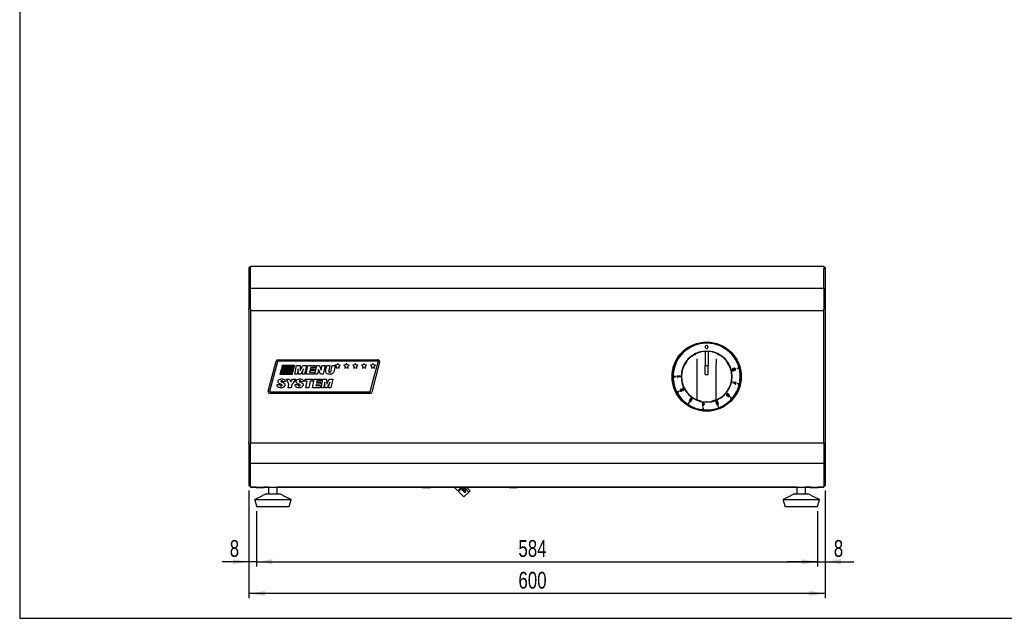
# Model space of a CAD drawing. Extents: x 24 to 2074, y 25 to 1460.
# Tile 1 of 3: x 24 to 1049, y 25 to 648. Entities that reach past the tile are written whole.
import ezdxf

# ---------------------------------------------------------------- set-up
doc = ezdxf.new("R2010")
doc.units = 0
doc.layers.get('0').update_dxf_attribs({"linetype": 'CONTINUOUS'})
doc.layers.add('SLD-0', color=179, linetype='CONTINUOUS')
doc.styles.add('SLDTEXTSTYLE2', font='TXT', dxfattribs={"width": 0.75})
doc.dimstyles.new('SLDDIMSTYLE0', dxfattribs={"dimtxt": 17.5, "dimasz": 16.51, "dimexe": 0, "dimexo": 0.0625, "dimgap": 4.375, "dimtad": 1, "dimdec": 0, "dimrnd": 1e-09, "dimzin": 12, "dimtxsty": 'SLDTEXTSTYLE2', "dimsah": 1, "dimcen": 0.09, "dimazin": 3, "dimtfac": 1, "dimtdec": 0, "dimtofl": 0, "dimtmove": 0, "dimatfit": 3, "dimtolj": 1, "dimtzin": 12})
doc.dimstyles.new('SLDDIMSTYLE1', dxfattribs={"dimtxt": 17.5, "dimasz": 16.51, "dimexe": 0, "dimexo": 0.0625, "dimgap": 4.375, "dimtad": 1, "dimdec": 1, "dimrnd": 1e-09, "dimzin": 12, "dimtxsty": 'SLDTEXTSTYLE2', "dimsah": 1, "dimcen": 0.09, "dimazin": 3, "dimtfac": 1, "dimtdec": 1, "dimtofl": 0, "dimtmove": 0, "dimatfit": 3, "dimtolj": 1, "dimtzin": 12})
doc.dimstyles.new('SLDDIMSTYLE2', dxfattribs={"dimtxt": 17.5, "dimasz": 16.51, "dimexe": 0, "dimexo": 0.0625, "dimgap": 4.375, "dimtad": 1, "dimdec": 0, "dimrnd": 1e-09, "dimzin": 12, "dimtxsty": 'SLDTEXTSTYLE2', "dimsah": 1, "dimcen": 0.09, "dimazin": 3, "dimtfac": 1, "dimtdec": 0, "dimtofl": 0, "dimtmove": 0, "dimatfit": 3, "dimtolj": 1, "dimtzin": 12})

# ---------------------------------------------------------------- blocks, each defined once
blk = doc.blocks.new('*D3')
at = {"layer": 'SLD-0'}
for p, q in [((262.7, 158), (262.7, 78.8)), ((270.6, 136.5), (270.6, 78.8)), ((262.7, 83.8), (234.8, 83.8)), ((270.6, 83.8), (262.7, 83.8)), ((270.6, 83.8), (302.4, 83.8))]:
    blk.add_line(p, q, dxfattribs=at)
for points in [[(262.7, 83.8), (246.2, 86.4), (246.2, 81.3)], [(270.6, 83.8), (287.1, 81.3), (287.1, 86.4)]]:
    blk.add_solid(points, dxfattribs=at)
at = {"layer": 'SLD-0', "insert": (242.7, 106.4), "char_height": 17.5, "attachment_point": 1, "style": 'SLDTEXTSTYLE2'}
blk.add_mtext('8', dxfattribs=at)
blk = doc.blocks.new('*D4')
at = {"layer": 'SLD-0'}
for p, q in [((270.6, 136.5), (270.6, 78.8)), ((854.6, 136.5), (854.6, 78.8)), ((270.6, 83.8), (854.6, 83.8))]:
    blk.add_line(p, q, dxfattribs=at)
for points in [[(270.6, 83.8), (287.1, 81.3), (287.1, 86.4)], [(854.6, 83.8), (838.1, 86.4), (838.1, 81.3)]]:
    blk.add_solid(points, dxfattribs=at)
at = {"layer": 'SLD-0', "insert": (543.2, 106.4), "char_height": 17.5, "attachment_point": 1, "style": 'SLDTEXTSTYLE2'}
blk.add_mtext('584', dxfattribs=at)
blk = doc.blocks.new('*D5')
at = {"layer": 'SLD-0'}
for p, q in [((862.6, 158), (862.6, 78.8)), ((854.6, 136.5), (854.6, 78.8)), ((854.6, 83.8), (822.9, 83.8)), ((854.6, 83.8), (862.6, 83.8)), ((862.6, 83.8), (892.3, 83.8))]:
    blk.add_line(p, q, dxfattribs=at)
for points in [[(854.6, 83.8), (838.1, 86.4), (838.1, 81.3)], [(862.6, 83.8), (879.1, 81.3), (879.1, 86.4)]]:
    blk.add_solid(points, dxfattribs=at)
at = {"layer": 'SLD-0', "insert": (871.5, 106.4), "char_height": 17.5, "attachment_point": 1, "style": 'SLDTEXTSTYLE2'}
blk.add_mtext('8', dxfattribs=at)
blk = doc.blocks.new('*D6')
at = {"layer": 'SLD-0'}
for p, q in [((262.7, 158), (262.7, 45.8)), ((862.6, 158), (862.6, 45.8)), ((862.6, 50.8), (262.7, 50.8))]:
    blk.add_line(p, q, dxfattribs=at)
for points in [[(262.7, 50.8), (279.2, 48.3), (279.2, 53.4)], [(862.6, 50.8), (846.1, 53.4), (846.1, 48.3)]]:
    blk.add_solid(points, dxfattribs=at)
at = {"layer": 'SLD-0', "insert": (543.2, 73.4), "char_height": 17.5, "attachment_point": 1, "style": 'SLDTEXTSTYLE2'}
blk.add_mtext('600', dxfattribs=at)

msp = doc.modelspace()

# ---------------------------------------------------------------- linework, layer by layer
at = {"color": 7, "linetype": 'CONTINUOUS'}
for p, q in [((24, 1460), (24, 25)), ((264.21, 389.98), (262.71, 389.98)), ((262.71, 389.98), (262.71, 367.6)), ((264.21, 391.48), (861.06, 391.48)), ((264.21, 387.98), (264.21, 391.48)), ((861.06, 391.48), (861.06, 387.98)), ((861.06, 389.98), (862.56, 389.98)), ((862.56, 389.98), (862.56, 367.6)), ((264.21, 368.43), (264.21, 387.98)), ((861.06, 368.43), (861.06, 387.98)), ((264.21, 367.6), (262.71, 367.6)), ((262.71, 367.6), (262.71, 347.41)), ((264.21, 365.95), (264.21, 368.43)), ((264.21, 368.43), (861.06, 368.43)), ((264.21, 346.79), (264.21, 365.95)), ((861.06, 368.43), (861.06, 365.95)), ((861.06, 367.6), (862.56, 367.6)), ((861.06, 365.95), (861.06, 346.79)), ((862.56, 367.6), (862.56, 347.41)), ((262.71, 346), (262.71, 347.41)), ((262.71, 346), (262.71, 208.46)), ((264.21, 346.79), (264.21, 345.38)), ((264.21, 345.38), (264.21, 209.08)), ((264.21, 345.38), (861.06, 345.38)), ((861.06, 345.38), (861.06, 346.79)), ((861.06, 209.08), (861.06, 345.38)), ((862.56, 347.41), (862.56, 346)), ((862.56, 346), (862.56, 208.46)), ((737.63, 302.74), (737.63, 288.08)), ((740.63, 302.6), (737.63, 302.6)), ((737.73, 302.6), (737.73, 303.04)), ((740.53, 303.04), (740.53, 302.6)), ((740.63, 302.74), (740.63, 288.08)), ((282.71, 261.5), (291.01, 292.5)), ((292.46, 292.11), (284.15, 261.11)), ((292.94, 293.98), (396.8, 293.98)), ((396.8, 292.48), (292.94, 292.48)), ((297.28, 287.98), (297.01, 286.98)), ((310.28, 287.98), (297.28, 287.98)), ((310.01, 286.98), (310.28, 287.98)), ((310.33, 278.98), (312.22, 287.98)), ((312.22, 287.98), (315.85, 287.98)), ((315.85, 287.98), (316.06, 282.71)), ((316.06, 282.71), (318.69, 287.98)), ((318.69, 287.98), (322.54, 287.98)), ((322.54, 287.98), (320.51, 278.98)), ((322.21, 278.98), (324.1, 287.98)), ((324.1, 287.98), (331.68, 287.98)), ((331.68, 287.98), (331.24, 286.02)), ((331.33, 278.98), (333.23, 287.98)), ((333.23, 287.98), (336.05, 287.98)), ((336.05, 287.98), (337.98, 283.14)), ((337.98, 283.14), (339.03, 287.98)), ((339.03, 287.98), (341.9, 287.98)), ((341.9, 287.98), (339.99, 278.98)), ((342.8, 283.58), (343.72, 287.98)), ((343.72, 287.98), (346.76, 287.98)), ((346.76, 287.98), (345.7, 282.83)), ((348.29, 283.03), (349.31, 287.98)), ((349.31, 287.98), (352.36, 287.98)), ((352.36, 287.98), (351.25, 282.47)), ((354.16, 288.66), (352.43, 288.29)), ((352.43, 288.29), (353.62, 286.98)), ((355.05, 290.19), (354.16, 288.66)), ((355.93, 288.66), (355.05, 290.19)), ((357.66, 288.29), (355.93, 288.66)), ((356.47, 286.98), (357.66, 288.29)), ((363.34, 288.66), (361.6, 288.29)), ((361.6, 288.29), (362.79, 286.98)), ((364.22, 290.19), (363.34, 288.66)), ((365.1, 288.66), (364.22, 290.19)), ((366.83, 288.29), (365.1, 288.66)), ((365.64, 286.98), (366.83, 288.29)), ((372.51, 288.66), (370.77, 288.29)), ((370.77, 288.29), (371.96, 286.98)), ((373.39, 290.19), (372.51, 288.66)), ((374.27, 288.66), (373.39, 290.19)), ((376.01, 288.29), (374.27, 288.66)), ((374.82, 286.98), (376.01, 288.29)), ((381.68, 288.66), (379.95, 288.29)), ((379.95, 288.29), (381.14, 286.98)), ((382.56, 290.19), (381.68, 288.66)), ((383.44, 288.66), (382.56, 290.19)), ((385.18, 288.29), (383.44, 288.66)), ((383.99, 286.98), (385.18, 288.29)), ((388.98, 260.85), (397.29, 291.85)), ((390.85, 288.66), (389.12, 288.29)), ((389.12, 288.29), (390.31, 286.98)), ((398.73, 291.46), (390.43, 260.46)), ((391.73, 290.19), (390.85, 288.66)), ((392.62, 288.66), (391.73, 290.19)), ((394.35, 288.29), (392.62, 288.66)), ((393.16, 286.98), (394.35, 288.29)), ((729.13, 289.85), (729.13, 295.06)), ((729.13, 252.83), (729.13, 289.85)), ((737.63, 287.24), (737.63, 288.08)), ((740.63, 287.63), (737.63, 287.63)), ((737.63, 278.83), (737.63, 287.24)), ((740.63, 287.24), (740.63, 288.08)), ((740.63, 278.83), (740.63, 287.24)), ((749.13, 295.06), (749.13, 289.85)), ((749.13, 252.83), (749.13, 289.85)), ((295.14, 279.98), (294.87, 278.98)), ((294.87, 278.98), (307.87, 278.98)), ((308.14, 279.98), (295.14, 279.98)), ((295.67, 281.98), (295.4, 280.98)), ((295.4, 280.98), (308.4, 280.98)), ((308.67, 281.98), (295.67, 281.98)), ((296.21, 283.98), (295.94, 282.98)), ((295.94, 282.98), (308.94, 282.98)), ((309.21, 283.98), (296.21, 283.98)), ((296.74, 285.98), (296.48, 284.98)), ((296.48, 284.98), (309.48, 284.98)), ((309.74, 285.98), (296.74, 285.98)), ((297.01, 286.98), (310.01, 286.98)), ((307.87, 278.98), (308.14, 279.98)), ((308.4, 280.98), (308.67, 281.98)), ((308.94, 282.98), (309.21, 283.98)), ((309.48, 284.98), (309.74, 285.98)), ((312.9, 278.98), (310.33, 278.98)), ((313.98, 284.6), (312.9, 278.98)), ((314.26, 278.98), (313.98, 284.6)), ((316.54, 278.98), (314.26, 278.98)), ((319.31, 284.65), (316.54, 278.98)), ((317.95, 278.98), (319.31, 284.65)), ((320.51, 278.98), (317.95, 278.98)), ((330.17, 278.98), (322.21, 278.98)), ((326.06, 282.79), (325.69, 281.17)), ((325.69, 281.17), (330.64, 281.17)), ((330.44, 282.79), (326.06, 282.79)), ((326.74, 286.02), (326.45, 284.75)), ((326.45, 284.75), (330.87, 284.75)), ((331.24, 286.02), (326.74, 286.02)), ((330.64, 281.17), (330.17, 278.98)), ((330.87, 284.75), (330.44, 282.79)), ((334.19, 278.98), (331.33, 278.98)), ((335.21, 283.71), (334.19, 278.98)), ((337.15, 278.98), (335.21, 283.71)), ((339.99, 278.98), (337.15, 278.98)), ((353.62, 286.98), (353.43, 285.22)), ((353.43, 285.22), (355.05, 285.94)), ((355.05, 285.94), (356.66, 285.22)), ((356.66, 285.22), (356.47, 286.98)), ((362.79, 286.98), (362.6, 285.22)), ((362.6, 285.22), (364.22, 285.94)), ((364.22, 285.94), (365.83, 285.22)), ((365.83, 285.22), (365.64, 286.98)), ((371.96, 286.98), (371.77, 285.22)), ((371.77, 285.22), (373.39, 285.94)), ((373.39, 285.94), (375.01, 285.22)), ((375.01, 285.22), (374.82, 286.98)), ((381.14, 286.98), (380.95, 285.22)), ((380.95, 285.22), (382.56, 285.94)), ((382.56, 285.94), (384.18, 285.22)), ((384.18, 285.22), (383.99, 286.98)), ((390.31, 286.98), (390.12, 285.22)), ((390.12, 285.22), (391.73, 285.94)), ((391.73, 285.94), (393.35, 285.22)), ((393.35, 285.22), (393.16, 286.98)), ((711.49, 276.89), (707.98, 276.9)), ((707.98, 276.9), (707.98, 276.58)), ((711.49, 276.47), (711.49, 276.89)), ((737.63, 278.83), (740.63, 278.83)), ((772.82, 285.61), (770.45, 284.97)), ((770.45, 284.97), (770.5, 284.78)), ((770.5, 284.78), (772.87, 285.42)), ((291.92, 268.14), (294.92, 268.33)), ((291.92, 267.83), (291.92, 268.14)), ((300.69, 271.25), (297.7, 271.1)), ((304.3, 268.47), (301.73, 273.98)), ((301.73, 273.98), (304.85, 273.98)), ((303.58, 264.98), (304.3, 268.47)), ((304.85, 273.98), (306.1, 270.92)), ((306.1, 270.92), (308.16, 273.98)), ((307.36, 268.42), (306.63, 264.98)), ((311.54, 273.98), (307.36, 268.42)), ((308.16, 273.98), (311.54, 273.98)), ((310.85, 268.14), (313.85, 268.33)), ((310.85, 267.83), (310.85, 268.14)), ((319.62, 271.25), (316.62, 271.1)), ((320.54, 271.67), (321.01, 273.98)), ((323.23, 271.67), (320.54, 271.67)), ((321.01, 273.98), (329.54, 273.98)), ((321.81, 264.98), (323.23, 271.67)), ((326.27, 271.67), (324.85, 264.98)), ((329.07, 271.67), (326.27, 271.67)), ((328.73, 264.98), (330.62, 273.98)), ((329.54, 273.98), (329.07, 271.67)), ((330.62, 273.98), (338.19, 273.98)), ((332.57, 268.79), (332.21, 267.17)), ((332.21, 267.17), (337.16, 267.17)), ((336.96, 268.79), (332.57, 268.79)), ((333.26, 272.02), (332.97, 270.75)), ((332.97, 270.75), (337.39, 270.75)), ((337.76, 272.02), (333.26, 272.02)), ((337.16, 267.17), (336.69, 264.98)), ((337.39, 270.75), (336.96, 268.79)), ((338.19, 273.98), (337.76, 272.02)), ((337.85, 264.98), (339.74, 273.98)), ((339.74, 273.98), (343.37, 273.98)), ((341.5, 270.6), (340.42, 264.98)), ((341.78, 264.98), (341.5, 270.6)), ((343.37, 273.98), (343.58, 268.71)), ((343.58, 268.71), (346.21, 273.98)), ((346.83, 270.65), (344.06, 264.98)), ((345.46, 264.98), (346.83, 270.65)), ((346.21, 273.98), (350.06, 273.98)), ((350.06, 273.98), (348.03, 264.98)), ((706.69, 276.58), (704.23, 276.58)), ((704.23, 276.38), (706.69, 276.38)), ((706.69, 276.38), (706.69, 276.58)), ((708.64, 275.57), (708.98, 275.57)), ((708.98, 275.57), (708.98, 276.48)), ((708.98, 276.48), (711.49, 276.47)), ((766.25, 270.96), (766.14, 270.51)), ((768.85, 268.51), (769.2, 268.43)), ((769.32, 270.73), (768.91, 268.94)), ((769.2, 268.43), (769.71, 270.64)), ((769.71, 270.64), (769.32, 270.73)), ((770.79, 269.36), (770.75, 269.16)), ((770.75, 269.16), (773.14, 268.62)), ((773.18, 268.81), (770.79, 269.36)), ((284.64, 260.48), (388.5, 260.48)), ((388.5, 258.98), (284.64, 258.98)), ((306.63, 264.98), (303.58, 264.98)), ((324.85, 264.98), (321.81, 264.98)), ((336.69, 264.98), (328.73, 264.98)), ((340.42, 264.98), (337.85, 264.98)), ((344.06, 264.98), (341.78, 264.98)), ((348.03, 264.98), (345.46, 264.98)), ((710.4, 261.41), (708.23, 260.26)), ((708.33, 260.08), (710.49, 261.23)), ((710.49, 261.23), (710.4, 261.41)), ((713.3, 261.35), (713.1, 261.72)), ((714.26, 264.34), (713.94, 264.17)), ((713.94, 264.17), (714.78, 262.58)), ((715.34, 262.33), (714.26, 264.34)), ((761.9, 257.77), (761.91, 257.77)), ((720.77, 249.73), (719.39, 247.7)), ((719.56, 247.59), (720.94, 249.61)), ((720.94, 249.61), (720.77, 249.73)), ((722.07, 252.39), (722.06, 252.38)), ((722.66, 251.81), (722.86, 252.11)), ((723.16, 251.02), (722.81, 251.26)), ((723.6, 252.29), (723.94, 252.05)), ((734.61, 248.33), (734.56, 247.96)), ((734.56, 247.96), (735.03, 247.9)), ((735.08, 248.27), (734.61, 248.33)), ((735.03, 247.9), (734.76, 245.61)), ((735.18, 249.08), (735.08, 248.27)), ((735.09, 245.57), (736.95, 247.64)), ((735.57, 249.04), (735.18, 249.08)), ((735.43, 247.86), (735.22, 246.16)), ((735.22, 246.16), (735.23, 246.15)), ((735.23, 246.15), (736.59, 247.72)), ((736.59, 247.72), (735.43, 247.86)), ((735.47, 248.22), (735.57, 249.04)), ((736.99, 248.04), (735.47, 248.22)), ((736.95, 247.64), (736.99, 248.04)), ((750.94, 248.1), (749.63, 247.57)), ((749.63, 247.57), (749.77, 247.23)), ((749.77, 247.23), (751.37, 247.87)), ((750.45, 250.19), (750.84, 250.34)), ((751, 249.68), (750.66, 249.56)), ((750.73, 249.11), (750.74, 249.1)), ((750.74, 249.1), (750.94, 248.1)), ((751.08, 246.31), (750.9, 246.24)), ((750.9, 246.24), (751.79, 243.96)), ((751.37, 247.87), (751, 249.68)), ((751.98, 244.03), (751.08, 246.31)), ((761.58, 256.16), (761.31, 255.84)), ((763.79, 255.39), (763.66, 255.24)), ((763.66, 255.24), (765.52, 253.64)), ((765.65, 253.79), (763.79, 255.39)), ((734.76, 245.61), (735.09, 245.57)), ((735.4, 244.25), (735.13, 241.81)), ((735.33, 241.79), (735.6, 244.23)), ((735.6, 244.23), (735.4, 244.25)), ((262.71, 207.04), (262.71, 208.46)), ((262.71, 207.04), (262.71, 186.92)), ((264.21, 209.08), (264.21, 207.67)), ((264.21, 188.5), (264.21, 207.67)), ((264.21, 207.67), (861.06, 207.67)), ((861.06, 207.67), (861.06, 209.08)), ((861.06, 207.67), (861.06, 188.5)), ((862.56, 208.46), (862.56, 207.04)), ((862.56, 207.04), (862.56, 186.92)), ((264.21, 186.92), (262.71, 186.92)), ((262.71, 186.92), (262.71, 162.98)), ((264.21, 186.03), (264.21, 188.5)), ((264.21, 164.98), (264.21, 186.03)), ((861.06, 186.03), (264.21, 186.03)), ((861.06, 188.5), (861.06, 186.03)), ((861.06, 186.92), (862.56, 186.92)), ((861.06, 186.03), (861.06, 164.98)), ((862.56, 186.92), (862.56, 162.98)), ((264.21, 161.48), (264.21, 164.98)), ((861.06, 164.98), (861.06, 161.48)), ((264.21, 162.98), (262.71, 162.98)), ((264.21, 161.48), (861.06, 161.48)), ((264.21, 161.48), (264.21, 161.48)), ((270.21, 161.48), (264.21, 161.48)), ((274.21, 161.27), (270.01, 161.27)), ((274.21, 160.77), (270.01, 160.77)), ((278.41, 161.27), (274.21, 161.27)), ((278.41, 160.77), (274.21, 160.77)), ((283.09, 161.48), (278.2, 161.48)), ((280.63, 154.48), (294.63, 154.48)), ((293.43, 161.48), (292.18, 161.48)), ((297.63, 161.48), (293.43, 161.48)), ((297.63, 160.98), (293.43, 160.98)), ((301.83, 161.48), (297.63, 161.48)), ((301.83, 160.98), (297.63, 160.98)), ((823.43, 161.48), (301.83, 161.48)), ((447.63, 161.28), (443.43, 161.28)), ((447.63, 160.78), (443.43, 160.78)), ((451.83, 161.28), (447.63, 161.28)), ((451.83, 160.78), (447.63, 160.78)), ((476.3, 161.48), (480.12, 157.65)), ((480.12, 157.65), (483.95, 161.48)), ((480.85, 156.96), (485.36, 161.48)), ((480.85, 156.96), (486.5, 151.3)), ((486.26, 161.48), (487.35, 160.38)), ((486.5, 151.3), (491.47, 156.27)), ((488.51, 159.22), (491.47, 156.27)), ((489.06, 161.48), (492.87, 157.67)), ((491.47, 156.27), (492.87, 157.67)), ((541.83, 161.28), (533.43, 161.28)), ((541.83, 160.78), (533.43, 160.78)), ((827.63, 161.48), (823.43, 161.48)), ((827.63, 160.98), (823.43, 160.98)), ((831.83, 161.48), (827.63, 161.48)), ((831.83, 160.98), (827.63, 160.98)), ((830.63, 154.48), (844.63, 154.48)), ((833.09, 161.48), (831.83, 161.48)), ((847.07, 161.48), (842.18, 161.48)), ((851.06, 161.27), (846.86, 161.27)), ((851.06, 160.77), (846.86, 160.77)), ((855.26, 161.27), (851.06, 161.27)), ((855.26, 160.77), (851.06, 160.77)), ((861.06, 161.48), (855.06, 161.48)), ((861.06, 162.98), (862.56, 162.98)), ((861.06, 161.48), (861.06, 161.48)), ((268.63, 148.48), (306.63, 148.48)), ((818.63, 148.48), (856.63, 148.48)), ((270.63, 141.48), (304.63, 141.48)), ((270.63, 141.48), (304.63, 141.48)), ((820.63, 141.48), (854.63, 141.48)), ((820.63, 141.48), (854.63, 141.48)), ((24, 25), (2074, 25))]:
    msp.add_line(p, q, dxfattribs=at)
at = {"color": 7, "linetype": 'CONTINUOUS', "flags": 128}
for points in [[(485.25, 157.83), (484.96, 158.11), (484.74, 158.34), (484.59, 158.48), (484.54, 158.53)], [(486.66, 158.53), (485.99, 159.21), (485.41, 159.78), (485.03, 160.17), (484.89, 160.3)], [(486.66, 157.83), (486.57, 157.91), (486.49, 158), (486.4, 158.09), (486.31, 158.18), (486.22, 158.27), (486.13, 158.36), (486.04, 158.45), (485.95, 158.53)], [(486.66, 156.41), (486.61, 156.46), (486.47, 156.61), (486.24, 156.83), (485.95, 157.12)], [(488.43, 156.77), (488.3, 156.9), (487.91, 157.28), (487.34, 157.86), (486.66, 158.53)]]:
    msp.add_lwpolyline(points, dxfattribs=at)
at = {"color": 7, "linetype": 'CONTINUOUS'}
for radius in [36, 35]:
    msp.add_circle((739.13, 276.48), radius, dxfattribs=at)
for centre, radius, start, end in [((739.13, 276.48), 34.9, 15.16444, 179.83583), ((739.13, 276.48), 26.6, 93.01696, 86.98304), ((739.13, 276.48), 26.3, 93.26959, 115.33058), ((739.13, 276.48), 26.3, 64.66942, 86.73041), ((292.94, 291.98), 2, 90, 165), ((292.94, 291.98), 0.5, 90, 165), ((396.8, 291.98), 2, 345, 90), ((396.8, 291.98), 0.5, 345, 90), ((739.13, 276.48), 26.3, 142.23356, 217.76644), ((739.13, 276.48), 26.3, 322.23356, 37.76644), ((739.13, 276.48), 34.9, 14.8361, 15.16444), ((739.13, 276.48), 34.9, 347.307, 14.8361), ((739.13, 276.48), 34.9, 179.83583, 180.16417), ((739.13, 276.48), 34.9, 180.16417, 207.6926), ((739.13, 276.48), 34.9, 319.44954, 346.97866), ((739.13, 276.48), 34.9, 346.97866, 347.307), ((284.64, 260.98), 2, 165, 270), ((284.64, 260.98), 0.5, 165, 270), ((388.5, 260.98), 0.5, 270, 345), ((388.5, 260.98), 2, 270, 345), ((739.13, 276.48), 34.9, 207.6926, 208.02094), ((739.13, 276.48), 34.9, 208.02094, 235.54981), ((739.13, 276.48), 34.9, 235.54981, 235.87815), ((739.13, 276.48), 34.9, 235.87815, 263.40691), ((730.13, 252.83), 1, 180, 249.16173), ((739.13, 276.48), 26.3, 258.60169, 281.39831), ((748.13, 252.83), 1, 290.83827, 0), ((739.13, 276.48), 34.9, 291.59232, 319.1212), ((739.13, 276.48), 34.9, 319.1212, 319.44954), ((739.13, 276.48), 34.9, 263.40691, 263.73526), ((739.13, 276.48), 34.9, 263.73526, 291.26397), ((739.13, 276.48), 34.9, 291.26397, 291.59232), ((266.21, 164.98), 3.5, 214.8499, 235.1501), ((485.25, 159.24), 1, 135, 225), ((487.37, 157.12), 1, 225, 315), ((859.06, 164.98), 3.5, 304.8499, 325.1501)]:
    msp.add_arc(centre, radius, start, end, dxfattribs=at)
for centre, major_axis, start_param, end_param in [((487.7, 159.57), (-0.707, 0.707), 5.6725187, 6.2831853), ((487.23, 159.1), (1.22, 1.22), 5.3230556, 7.2433151), ((487.7, 159.57), (-0.707, 0.707), 3.1415927, 3.7522592)]:
    msp.add_ellipse(centre, major_axis=major_axis, ratio=0.5773503, start_param=start_param, end_param=end_param, dxfattribs=at)
for points, knots in [([(740.59, 307.23), (740.56, 307.43), (740.52, 307.82), (740.17, 308.31), (739.69, 308.64), (739.1, 308.76), (738.51, 308.64), (738.02, 308.31), (737.68, 307.82), (737.63, 307.43), (737.61, 307.23)], [0, 0, 0, 0, 0.1271992, 0.2499879, 0.3727852, 0.5000149, 0.627188, 0.7499879, 0.8727964, 1, 1, 1, 1]), ([(718.34, 292.59), (718.95, 293.32), (720.19, 294.82), (722.1, 296.56), (723.85, 297.91), (725.32, 298.88), (726.71, 299.68), (727.47, 300.05), (727.86, 300.24)], [0, 0, 0, 0, 0.2087675, 0.42348845, 0.56848537, 0.71716004, 0.85630724, 1, 1, 1, 1]), ([(727.27, 299.24), (727.27, 299.24), (727.27, 299.32), (727.3, 299.52), (727.41, 299.81), (727.6, 300.08), (727.77, 300.19), (727.86, 300.24)], [0, 0, 0, 0, 0.0058085, 0.1978234, 0.4746457, 0.737061, 1, 1, 1, 1]), ([(737.61, 307.23), (737.63, 307.03), (737.68, 306.64), (738.02, 306.15), (738.51, 305.82), (739.1, 305.7), (739.69, 305.82), (740.17, 306.15), (740.52, 306.64), (740.56, 307.03), (740.59, 307.23)], [0, 0, 0, 0, 0.1272024, 0.2500124, 0.3728117, 0.4999851, 0.6272151, 0.7500117, 0.8728021, 1, 1, 1, 1]), ([(751, 299.24), (751, 299.24), (751, 299.32), (750.97, 299.52), (750.86, 299.81), (750.67, 300.08), (750.5, 300.19), (750.41, 300.24)], [0, 0, 0, 0, 0.0058085, 0.1963826, 0.4732839, 0.7363802, 1, 1, 1, 1]), ([(750.41, 300.24), (750.8, 300.05), (751.88, 299.52), (754.19, 298.13), (757.18, 295.79), (758.97, 293.71), (759.93, 292.59)], [0, 0, 0, 0, 0.14288796, 0.40224056, 0.67968126, 1, 1, 1, 1]), ([(342.64, 282), (342.65, 282.3), (342.66, 282.83), (342.76, 283.35), (342.8, 283.58)], [0, 0, 0, 0, 0.5599689, 1, 1, 1, 1]), ([(346.55, 278.86), (346.02, 278.88), (344.95, 278.9), (343.57, 279.58), (342.75, 280.74), (342.67, 281.58), (342.64, 282)], [0, 0, 0, 0, 0.2811906, 0.5601005, 0.7797243, 1, 1, 1, 1]), ([(345.7, 282.83), (345.68, 282.7), (345.64, 282.46), (345.64, 282.22), (345.64, 282.11)], [0, 0, 0, 0, 0.5599174, 1, 1, 1, 1]), ([(345.64, 282.11), (345.65, 281.96), (345.66, 281.67), (345.92, 281.32), (346.28, 281.19), (346.51, 281.18), (346.62, 281.17)], [0, 0, 0, 0, 0.2805648, 0.5586195, 0.7790582, 1, 1, 1, 1]), ([(351.25, 282.47), (351.08, 281.88), (350.74, 280.7), (349.51, 279.41), (347.99, 278.92), (347.03, 278.88), (346.55, 278.86)], [0, 0, 0, 0, 0.2803844, 0.5588796, 0.7790988, 1, 1, 1, 1]), ([(346.62, 281.17), (346.88, 281.2), (347.4, 281.27), (348.07, 281.98), (348.21, 282.63), (348.29, 283.03)], [0, 0, 0, 0, 0.2797256, 0.5580828, 1, 1, 1, 1]), ([(766.57, 284.83), (766.45, 284.79), (766.23, 284.71), (765.98, 284.48), (765.82, 284.18), (765.76, 283.81), (765.81, 283.54), (765.84, 283.4)], [0, 0, 0, 0, 0.20363873, 0.38249818, 0.55447492, 0.76652587, 1, 1, 1, 1]), ([(765.84, 283.4), (765.9, 283.24), (766.01, 282.93), (766.36, 282.62), (766.77, 282.48), (767.03, 282.53), (767.17, 282.55)], [0, 0, 0, 0, 0.2906374, 0.5570625, 0.7671218, 1, 1, 1, 1]), ([(766.66, 284.39), (766.59, 284.37), (766.46, 284.32), (766.3, 284.18), (766.19, 283.99), (766.15, 283.76), (766.18, 283.59), (766.2, 283.5)], [0, 0, 0, 0, 0.1946034, 0.3722398, 0.5461875, 0.7613331, 1, 1, 1, 1]), ([(766.2, 283.5), (766.24, 283.39), (766.31, 283.2), (766.55, 283.01), (766.8, 282.94), (766.96, 282.96), (767.04, 282.98)], [0, 0, 0, 0, 0.296865, 0.5668025, 0.7773283, 1, 1, 1, 1]), ([(767.57, 284.45), (767.5, 284.54), (767.37, 284.71), (767.1, 284.84), (766.82, 284.87), (766.66, 284.84), (766.57, 284.83)], [0, 0, 0, 0, 0.2872137, 0.556132, 0.77076, 1, 1, 1, 1]), ([(767.5, 283.84), (767.46, 283.95), (767.39, 284.15), (767.16, 284.34), (766.91, 284.43), (766.75, 284.4), (766.66, 284.39)], [0, 0, 0, 0, 0.2949494, 0.5655581, 0.7753741, 1, 1, 1, 1]), ([(767.04, 282.98), (767.13, 283.02), (767.32, 283.09), (767.48, 283.34), (767.54, 283.6), (767.52, 283.76), (767.5, 283.84)], [0, 0, 0, 0, 0.2779105, 0.5487147, 0.7686196, 1, 1, 1, 1]), ([(767.17, 282.55), (767.27, 282.59), (767.48, 282.66), (767.7, 282.86), (767.82, 283.11), (767.84, 283.28), (767.85, 283.37)], [0, 0, 0, 0, 0.2918359, 0.5553614, 0.7661001, 1, 1, 1, 1]), ([(768.15, 285.11), (768.07, 285.08), (767.91, 285.02), (767.73, 284.85), (767.61, 284.65), (767.59, 284.52), (767.57, 284.45)], [0, 0, 0, 0, 0.2816576, 0.5596587, 0.7785586, 1, 1, 1, 1]), ([(768.25, 284.68), (768.19, 284.66), (768.07, 284.62), (767.93, 284.5), (767.85, 284.34), (767.82, 284.14), (767.85, 284), (767.86, 283.93)], [0, 0, 0, 0, 0.2073894, 0.3876436, 0.5595414, 0.770089, 1, 1, 1, 1]), ([(767.85, 283.37), (767.91, 283.31), (768.04, 283.19), (768.26, 283.09), (768.48, 283.05), (768.61, 283.08), (768.68, 283.09)], [0, 0, 0, 0, 0.2828106, 0.56152326, 0.77976296, 1, 1, 1, 1]), ([(767.86, 283.93), (767.89, 283.85), (767.95, 283.69), (768.13, 283.54), (768.35, 283.48), (768.48, 283.5), (768.55, 283.52)], [0, 0, 0, 0, 0.2869658, 0.5499325, 0.7617297, 1, 1, 1, 1]), ([(769.28, 284.34), (769.23, 284.48), (769.13, 284.75), (768.84, 285.03), (768.49, 285.16), (768.27, 285.13), (768.15, 285.11)], [0, 0, 0, 0, 0.2883768, 0.5592082, 0.7697339, 1, 1, 1, 1]), ([(768.92, 284.22), (768.89, 284.31), (768.84, 284.47), (768.66, 284.64), (768.45, 284.71), (768.32, 284.69), (768.25, 284.68)], [0, 0, 0, 0, 0.2928025, 0.5600365, 0.7683509, 1, 1, 1, 1]), ([(768.55, 283.52), (768.61, 283.54), (768.72, 283.57), (768.85, 283.68), (768.93, 283.83), (768.96, 284.02), (768.94, 284.15), (768.92, 284.22)], [0, 0, 0, 0, 0.2016817, 0.3804206, 0.5523614, 0.7643337, 1, 1, 1, 1]), ([(768.68, 283.09), (768.8, 283.13), (769.04, 283.23), (769.27, 283.54), (769.36, 283.93), (769.3, 284.2), (769.28, 284.34)], [0, 0, 0, 0, 0.23916351, 0.48803851, 0.71508226, 1, 1, 1, 1]), ([(295.91, 264.86), (295.38, 264.88), (294.33, 264.92), (292.92, 265.46), (292.05, 266.59), (291.97, 267.42), (291.92, 267.83)], [0, 0, 0, 0, 0.2813683, 0.5604915, 0.7800816, 1, 1, 1, 1]), ([(292.96, 271.3), (293, 271.63), (293.07, 272.27), (293.63, 273.1), (294.79, 273.94), (295.89, 274.03), (296.67, 274.1)], [0, 0, 0, 0, 0.1868446, 0.37381682, 0.56095155, 1, 1, 1, 1]), ([(295.93, 268.5), (295.55, 268.65), (294.79, 268.95), (293.76, 269.47), (293.06, 270.33), (293, 270.98), (292.96, 271.3)], [0, 0, 0, 0, 0.2811114, 0.5617505, 0.7806014, 1, 1, 1, 1]), ([(294.92, 268.33), (294.93, 267.96), (294.93, 267.5), (295.24, 267.07), (295.54, 266.87), (295.81, 266.84), (295.98, 266.83)], [0, 0, 0, 0, 0.4993699, 0.6245229, 0.7501317, 1, 1, 1, 1]), ([(300.12, 267.88), (300.07, 267.52), (299.98, 266.8), (299.3, 265.92), (298.36, 265.25), (297.18, 264.9), (296.33, 264.88), (295.91, 264.86)], [0, 0, 0, 0, 0.186052, 0.3724745, 0.5593433, 0.7792941, 1, 1, 1, 1]), ([(297.12, 267.61), (297.11, 267.67), (297.09, 267.8), (296.94, 268.03), (296.55, 268.28), (296.18, 268.41), (295.93, 268.5)], [0, 0, 0, 0, 0.1248665, 0.2499793, 0.4988918, 1, 1, 1, 1]), ([(296.65, 272.25), (296.55, 272.24), (296.36, 272.23), (296.12, 272.1), (295.98, 271.89), (295.97, 271.74), (295.96, 271.67)], [0, 0, 0, 0, 0.2806381, 0.5600345, 0.7797853, 1, 1, 1, 1]), ([(295.96, 271.67), (295.97, 271.61), (295.98, 271.5), (296.11, 271.31), (296.46, 271.11), (296.78, 270.99), (296.99, 270.91)], [0, 0, 0, 0, 0.12479378, 0.24980664, 0.49903327, 1, 1, 1, 1]), ([(295.98, 266.83), (296.13, 266.83), (296.41, 266.84), (296.79, 267), (297.06, 267.27), (297.1, 267.49), (297.12, 267.61)], [0, 0, 0, 0, 0.2809622, 0.5607265, 0.7809825, 1, 1, 1, 1]), ([(297.7, 271.1), (297.68, 271.26), (297.65, 271.59), (297.42, 272), (297.04, 272.22), (296.78, 272.24), (296.65, 272.25)], [0, 0, 0, 0, 0.2807783, 0.5598834, 0.7795359, 1, 1, 1, 1]), ([(296.67, 274.1), (297.18, 274.07), (298.21, 274.03), (299.59, 273.51), (300.5, 272.46), (300.63, 271.65), (300.69, 271.25)], [0, 0, 0, 0, 0.2811255, 0.5606704, 0.7798973, 1, 1, 1, 1]), ([(296.99, 270.91), (297.39, 270.75), (298.21, 270.43), (299.28, 269.84), (300.02, 268.92), (300.08, 268.23), (300.12, 267.88)], [0, 0, 0, 0, 0.2810702, 0.5610878, 0.7806716, 1, 1, 1, 1]), ([(314.83, 264.86), (314.3, 264.88), (313.25, 264.92), (311.84, 265.46), (310.97, 266.59), (310.89, 267.42), (310.85, 267.83)], [0, 0, 0, 0, 0.2813702, 0.5604926, 0.7800822, 1, 1, 1, 1]), ([(311.89, 271.3), (311.92, 271.63), (311.99, 272.27), (312.55, 273.1), (313.71, 273.94), (314.82, 274.03), (315.59, 274.1)], [0, 0, 0, 0, 0.1868446, 0.37381682, 0.56095155, 1, 1, 1, 1]), ([(314.86, 268.5), (314.47, 268.65), (313.71, 268.95), (312.68, 269.47), (311.98, 270.33), (311.92, 270.98), (311.89, 271.3)], [0, 0, 0, 0, 0.2811148, 0.5617482, 0.7806012, 1, 1, 1, 1]), ([(313.85, 268.33), (313.85, 267.96), (313.85, 267.5), (314.16, 267.07), (314.46, 266.87), (314.73, 266.84), (314.91, 266.83)], [0, 0, 0, 0, 0.4993755, 0.6245257, 0.7501358, 1, 1, 1, 1]), ([(319.04, 267.88), (318.99, 267.52), (318.9, 266.8), (318.22, 265.92), (317.28, 265.25), (316.1, 264.9), (315.25, 264.88), (314.83, 264.86)], [0, 0, 0, 0, 0.18605242, 0.37247539, 0.55934255, 0.77929876, 1, 1, 1, 1]), ([(316.04, 267.61), (316.03, 267.67), (316.02, 267.8), (315.87, 268.03), (315.47, 268.28), (315.1, 268.41), (314.86, 268.5)], [0, 0, 0, 0, 0.1248665, 0.2499793, 0.4988918, 1, 1, 1, 1]), ([(315.57, 272.25), (315.48, 272.24), (315.29, 272.23), (315.05, 272.1), (314.9, 271.89), (314.89, 271.74), (314.89, 271.67)], [0, 0, 0, 0, 0.2806491, 0.5600289, 0.779793, 1, 1, 1, 1]), ([(314.89, 271.67), (314.89, 271.61), (314.91, 271.5), (315.04, 271.31), (315.38, 271.11), (315.7, 270.99), (315.91, 270.91)], [0, 0, 0, 0, 0.1247879, 0.2498051, 0.4990194, 1, 1, 1, 1]), ([(314.91, 266.83), (315.05, 266.83), (315.34, 266.84), (315.71, 267), (315.98, 267.27), (316.02, 267.49), (316.04, 267.61)], [0, 0, 0, 0, 0.2809776, 0.5607289, 0.7809884, 1, 1, 1, 1]), ([(316.62, 271.1), (316.61, 271.26), (316.57, 271.59), (316.34, 272), (315.96, 272.22), (315.7, 272.24), (315.57, 272.25)], [0, 0, 0, 0, 0.2807775, 0.5598833, 0.7795437, 1, 1, 1, 1]), ([(315.59, 274.1), (316.1, 274.07), (317.13, 274.03), (318.52, 273.51), (319.42, 272.46), (319.55, 271.65), (319.62, 271.25)], [0, 0, 0, 0, 0.2811224, 0.560672, 0.7798969, 1, 1, 1, 1]), ([(315.91, 270.91), (316.32, 270.75), (317.13, 270.43), (318.2, 269.84), (318.94, 268.92), (319.01, 268.23), (319.04, 267.88)], [0, 0, 0, 0, 0.281071, 0.5610867, 0.780671, 1, 1, 1, 1]), ([(707.98, 276.58), (708.07, 276.55), (708.24, 276.51), (708.43, 276.35), (708.62, 276.05), (708.63, 275.77), (708.64, 275.57)], [0, 0, 0, 0, 0.2043106, 0.3813364, 0.5541457, 1, 1, 1, 1]), ([(766.14, 270.51), (766.75, 270.25), (767.82, 269.79), (768.54, 268.89), (768.85, 268.51)], [0, 0, 0, 0, 0.57340951, 1, 1, 1, 1]), ([(768.91, 268.94), (768.51, 269.43), (767.79, 270.33), (766.73, 270.77), (766.25, 270.96)], [0, 0, 0, 0, 0.5491649, 1, 1, 1, 1]), ([(712.05, 263.2), (711.95, 263.14), (711.77, 263.03), (711.59, 262.77), (711.5, 262.46), (711.52, 262.11), (711.62, 261.88), (711.67, 261.76)], [0, 0, 0, 0, 0.201803, 0.3823478, 0.5567141, 0.7693791, 1, 1, 1, 1]), ([(711.67, 261.76), (711.74, 261.65), (711.87, 261.45), (712.16, 261.23), (712.51, 261.13), (712.91, 261.16), (713.16, 261.28), (713.3, 261.35)], [0, 0, 0, 0, 0.2025353, 0.383271, 0.5563791, 0.7672626, 1, 1, 1, 1]), ([(712.01, 261.91), (711.97, 262.01), (711.9, 262.19), (711.94, 262.46), (712.06, 262.68), (712.19, 262.76), (712.25, 262.81)], [0, 0, 0, 0, 0.2881004, 0.5589359, 0.7717176, 1, 1, 1, 1]), ([(713.1, 261.72), (712.99, 261.67), (712.78, 261.57), (712.49, 261.56), (712.27, 261.64), (712.11, 261.75), (712.05, 261.86), (712.01, 261.91)], [0, 0, 0, 0, 0.28354114, 0.55538974, 0.69485236, 0.83937174, 1, 1, 1, 1]), ([(713.51, 263.02), (713.25, 263.15), (712.91, 263.34), (712.38, 263.35), (712.16, 263.25), (712.05, 263.2)], [0, 0, 0, 0, 0.5450022, 0.7596543, 1, 1, 1, 1]), ([(712.25, 262.81), (712.36, 262.85), (712.59, 262.95), (713.09, 262.84), (713.4, 262.65), (713.61, 262.52)], [0, 0, 0, 0, 0.2464178, 0.4875468, 1, 1, 1, 1]), ([(714.78, 262.58), (714.66, 262.57), (714.42, 262.53), (713.98, 262.72), (713.69, 262.9), (713.51, 263.02)], [0, 0, 0, 0, 0.2554468, 0.5256253, 1, 1, 1, 1]), ([(713.61, 262.52), (713.89, 262.37), (714.29, 262.15), (714.91, 262.17), (715.19, 262.27), (715.34, 262.33)], [0, 0, 0, 0, 0.5132626, 0.7325307, 1, 1, 1, 1]), ([(729.78, 251.9), (729.67, 251.94), (729.44, 252.02), (727.74, 252.74), (725.33, 254.02), (722.84, 255.76), (720.7, 257.67), (719.3, 259.17), (718.56, 260.11), (718.34, 260.37)], [0, 0, 0, 0, 0.1703893, 0.3422015, 0.5158631, 0.69639, 0.8229539, 0.9496926, 1, 1, 1, 1]), ([(759.93, 260.37), (759.3, 259.62), (758.07, 258.13), (756.15, 256.38), (754.42, 255.05), (752.92, 254.06), (751.52, 253.26), (749.99, 252.5), (748.74, 251.99), (748.57, 251.93), (748.49, 251.9)], [0, 0, 0, 0, 0.14355792, 0.28685165, 0.38635428, 0.48577082, 0.58464595, 0.68346299, 0.85949743, 1, 1, 1, 1]), ([(759.99, 258.39), (759.9, 258.27), (759.74, 258.06), (759.66, 257.68), (759.7, 257.32), (759.86, 256.99), (760.03, 256.82), (760.12, 256.74)], [0, 0, 0, 0, 0.23596528, 0.43184404, 0.60977702, 0.81051026, 1, 1, 1, 1]), ([(762.05, 258.2), (761.75, 258.45), (761.36, 258.75), (760.79, 258.82), (760.51, 258.77), (760.23, 258.63), (760.07, 258.48), (759.99, 258.39)], [0, 0, 0, 0, 0.4858909, 0.6031933, 0.7214573, 0.8496562, 1, 1, 1, 1]), ([(760.26, 258.14), (760.21, 258.07), (760.12, 257.95), (760.07, 257.73), (760.1, 257.51), (760.2, 257.28), (760.32, 257.16), (760.38, 257.09)], [0, 0, 0, 0, 0.2010787, 0.3829615, 0.5598903, 0.7738975, 1, 1, 1, 1]), ([(760.12, 256.74), (760.26, 256.64), (760.52, 256.45), (760.99, 256.4), (761.39, 256.53), (761.58, 256.71), (761.68, 256.81)], [0, 0, 0, 0, 0.29061016, 0.55574787, 0.76623464, 1, 1, 1, 1]), ([(761.32, 258.18), (761.23, 258.24), (761.05, 258.37), (760.73, 258.41), (760.46, 258.33), (760.33, 258.2), (760.26, 258.14)], [0, 0, 0, 0, 0.2889836, 0.5551659, 0.7660321, 1, 1, 1, 1]), ([(760.38, 257.09), (760.48, 257.03), (760.66, 256.89), (760.97, 256.84), (761.25, 256.92), (761.38, 257.04), (761.45, 257.11)], [0, 0, 0, 0, 0.2896498, 0.5535466, 0.7618881, 1, 1, 1, 1]), ([(761.45, 257.11), (761.5, 257.18), (761.59, 257.3), (761.64, 257.52), (761.62, 257.75), (761.52, 257.98), (761.39, 258.11), (761.32, 258.18)], [0, 0, 0, 0, 0.2017689, 0.3825195, 0.5571926, 0.769967, 1, 1, 1, 1]), ([(762.36, 256.26), (762.3, 256.2), (762.19, 256.09), (761.96, 256.03), (761.75, 256.06), (761.64, 256.12), (761.58, 256.16)], [0, 0, 0, 0, 0.2936676, 0.5586677, 0.7702365, 1, 1, 1, 1]), ([(761.68, 256.81), (761.74, 256.89), (761.86, 257.04), (761.94, 257.3), (761.96, 257.55), (761.92, 257.69), (761.9, 257.77)], [0, 0, 0, 0, 0.2913242, 0.5603634, 0.7723372, 1, 1, 1, 1]), ([(761.91, 257.77), (762.13, 257.56), (762.39, 257.3), (762.54, 256.88), (762.56, 256.67), (762.51, 256.45), (762.41, 256.33), (762.36, 256.26)], [0, 0, 0, 0, 0.500845, 0.6219839, 0.7396777, 0.8613428, 1, 1, 1, 1]), ([(762.63, 256), (762.7, 256.09), (762.83, 256.27), (762.93, 256.57), (762.94, 256.87), (762.84, 257.27), (762.55, 257.74), (762.23, 258.04), (762.05, 258.2)], [0, 0, 0, 0, 0.1341017, 0.2524122, 0.3648279, 0.4790608, 0.726537, 1, 1, 1, 1]), ([(721.27, 252.08), (721.22, 251.98), (721.11, 251.8), (721.07, 251.5), (721.14, 251.21), (721.33, 250.92), (721.52, 250.78), (721.62, 250.7)], [0, 0, 0, 0, 0.2048588, 0.3824204, 0.552563, 0.7641687, 1, 1, 1, 1]), ([(722.06, 252.38), (721.98, 252.39), (721.81, 252.4), (721.59, 252.34), (721.4, 252.23), (721.31, 252.13), (721.27, 252.08)], [0, 0, 0, 0, 0.2790833, 0.5593257, 0.7784437, 1, 1, 1, 1]), ([(721.83, 251.01), (721.76, 251.06), (721.62, 251.18), (721.52, 251.41), (721.53, 251.64), (721.6, 251.76), (721.64, 251.82)], [0, 0, 0, 0, 0.29521195, 0.55917445, 0.76656362, 1, 1, 1, 1]), ([(721.62, 250.7), (721.73, 250.64), (721.92, 250.52), (722.25, 250.47), (722.58, 250.53), (722.9, 250.72), (723.07, 250.92), (723.16, 251.02)], [0, 0, 0, 0, 0.2047876, 0.3839739, 0.5547093, 0.7650123, 1, 1, 1, 1]), ([(721.64, 251.82), (721.68, 251.87), (721.76, 251.97), (721.92, 252.05), (722.11, 252.07), (722.32, 252.03), (722.44, 251.96), (722.51, 251.92)], [0, 0, 0, 0, 0.1989092, 0.3777422, 0.5533214, 0.7692771, 1, 1, 1, 1]), ([(722.81, 251.26), (722.74, 251.18), (722.61, 251.01), (722.36, 250.89), (722.16, 250.88), (721.99, 250.91), (721.89, 250.97), (721.83, 251.01)], [0, 0, 0, 0, 0.2895077, 0.5529964, 0.6896815, 0.8351728, 1, 1, 1, 1]), ([(722.03, 253.45), (721.97, 253.35), (721.86, 253.16), (721.83, 252.86), (721.91, 252.59), (722.01, 252.46), (722.07, 252.39)], [0, 0, 0, 0, 0.2897788, 0.5570431, 0.768281, 1, 1, 1, 1]), ([(723.62, 253.65), (723.47, 253.74), (723.18, 253.9), (722.7, 253.93), (722.29, 253.76), (722.12, 253.56), (722.03, 253.45)], [0, 0, 0, 0, 0.2908935, 0.557512, 0.7663529, 1, 1, 1, 1]), ([(722.64, 252.24), (722.56, 252.31), (722.39, 252.44), (722.27, 252.71), (722.28, 252.99), (722.36, 253.13), (722.4, 253.21)], [0, 0, 0, 0, 0.2916798, 0.5568074, 0.7654541, 1, 1, 1, 1]), ([(722.4, 253.21), (722.45, 253.27), (722.54, 253.38), (722.74, 253.48), (722.95, 253.51), (723.19, 253.47), (723.34, 253.39), (723.42, 253.34)], [0, 0, 0, 0, 0.1954939, 0.3755007, 0.5531163, 0.7698221, 1, 1, 1, 1]), ([(722.51, 251.92), (722.54, 251.9), (722.59, 251.87), (722.64, 251.83), (722.66, 251.81)], [0, 0, 0, 0, 0.5492658, 1, 1, 1, 1]), ([(722.86, 252.11), (722.82, 252.13), (722.74, 252.17), (722.67, 252.22), (722.64, 252.24)], [0, 0, 0, 0, 0.5547143, 1, 1, 1, 1]), ([(723.42, 253.34), (723.48, 253.29), (723.6, 253.2), (723.72, 253), (723.77, 252.78), (723.73, 252.52), (723.64, 252.37), (723.6, 252.29)], [0, 0, 0, 0, 0.2048271, 0.3848522, 0.5562013, 0.7662173, 1, 1, 1, 1]), ([(723.94, 252.05), (724.01, 252.16), (724.14, 252.36), (724.2, 252.7), (724.15, 253.05), (723.96, 253.39), (723.74, 253.56), (723.62, 253.65)], [0, 0, 0, 0, 0.2027129, 0.3824987, 0.5537981, 0.763762, 1, 1, 1, 1]), ([(733.94, 250.7), (733.46, 250.8), (732.51, 251.01), (731.25, 251.38), (730.3, 251.7), (729.84, 251.88), (729.79, 251.89), (729.78, 251.9)], [0, 0, 0, 0, 0.2248314, 0.4478155, 0.6707381, 0.8851048, 1, 1, 1, 1]), ([(748.49, 251.9), (748.45, 251.88), (748.36, 251.85), (747.7, 251.61), (746.72, 251.29), (745.53, 250.96), (744.7, 250.78), (744.33, 250.7)], [0, 0, 0, 0, 0.197868, 0.3971068, 0.605792, 0.8282454, 1, 1, 1, 1]), ([(749.43, 250.86), (749.31, 250.8), (749.07, 250.69), (748.81, 250.41), (748.66, 250.08), (748.61, 249.7), (748.69, 249.45), (748.73, 249.33)], [0, 0, 0, 0, 0.2211475, 0.4135798, 0.5914536, 0.7952145, 1, 1, 1, 1]), ([(748.73, 249.33), (748.78, 249.21), (748.89, 248.97), (749.15, 248.71), (749.47, 248.56), (749.85, 248.52), (750.09, 248.59), (750.22, 248.63)], [0, 0, 0, 0, 0.2208515, 0.4109035, 0.5850601, 0.7872269, 1, 1, 1, 1]), ([(749.15, 249.46), (749.12, 249.55), (749.07, 249.72), (749.07, 249.97), (749.15, 250.2), (749.3, 250.39), (749.46, 250.47), (749.53, 250.51)], [0, 0, 0, 0, 0.2279931, 0.4220666, 0.5968714, 0.7954165, 1, 1, 1, 1]), ([(750.18, 249.01), (750.1, 248.99), (749.95, 248.94), (749.71, 248.95), (749.48, 249.04), (749.28, 249.21), (749.19, 249.37), (749.15, 249.46)], [0, 0, 0, 0, 0.198268, 0.3810135, 0.5575676, 0.7697398, 1, 1, 1, 1]), ([(750.84, 250.34), (750.79, 250.44), (750.69, 250.63), (750.45, 250.84), (750.15, 250.95), (749.79, 250.98), (749.56, 250.9), (749.43, 250.86)], [0, 0, 0, 0, 0.1979734, 0.3789224, 0.5555473, 0.7701431, 1, 1, 1, 1]), ([(749.53, 250.51), (749.64, 250.54), (749.84, 250.59), (750.12, 250.53), (750.33, 250.39), (750.41, 250.26), (750.45, 250.19)], [0, 0, 0, 0, 0.304365, 0.5771195, 0.7852614, 1, 1, 1, 1]), ([(750.66, 249.56), (750.61, 249.43), (750.5, 249.19), (750.28, 249.07), (750.18, 249.01)], [0, 0, 0, 0, 0.55623177, 1, 1, 1, 1]), ([(750.22, 248.63), (750.34, 248.69), (750.56, 248.8), (750.68, 249.01), (750.73, 249.11)], [0, 0, 0, 0, 0.56804763, 1, 1, 1, 1]), ([(761.31, 255.84), (761.39, 255.79), (761.55, 255.68), (761.82, 255.62), (762.11, 255.63), (762.39, 255.76), (762.55, 255.92), (762.63, 256)], [0, 0, 0, 0, 0.2011633, 0.3814163, 0.5530001, 0.7626539, 1, 1, 1, 1]), ([(485.95, 158.53), (485.88, 158.46), (485.72, 158.3), (485.51, 158.09), (485.35, 157.93), (485.26, 157.84), (485.25, 157.83), (485.25, 157.83)], [0, 0, 0, 0, 0.2071261, 0.4142064, 0.6225928, 0.8348953, 1, 1, 1, 1]), ([(485.95, 157.12), (485.96, 157.13), (485.98, 157.15), (486.12, 157.28), (486.31, 157.48), (486.5, 157.67), (486.62, 157.79), (486.66, 157.83)], [0, 0, 0, 0, 0.2390275, 0.4676782, 0.6844456, 0.8949986, 1, 1, 1, 1])]:
    msp.add_open_spline(points, degree=3, knots=knots, dxfattribs=at)
for points in [[(727.86, 300.24), (727.88, 300.25)], [(750.39, 300.25), (750.41, 300.24)], [(280.63, 154.48), (268.63, 148.48)], [(270.21, 161.48), (270.01, 161.27)], [(270.01, 161.27), (270.01, 160.77)], [(278.41, 161.27), (278.2, 161.48)], [(278.41, 160.77), (278.41, 161.27)], [(283.09, 161.48), (283.09, 154.48)], [(292.18, 154.48), (292.18, 161.48)], [(293.43, 161.48), (293.43, 160.98)], [(293.44, 161.48), (293.43, 161.48)], [(306.63, 148.48), (294.63, 154.48)], [(301.83, 160.98), (301.83, 161.48)], [(301.83, 161.48), (301.83, 161.48)], [(443.63, 161.48), (443.43, 161.28)], [(443.43, 161.28), (443.43, 160.78)], [(451.83, 161.28), (451.63, 161.48)], [(451.83, 160.78), (451.83, 161.28)], [(484.89, 160.3), (484.54, 159.95)], [(486.99, 160.28), (485.95, 159.24)], [(487.37, 157.83), (488.4, 158.86)], [(488.08, 156.41), (488.43, 156.77)], [(490.04, 160.5), (491.02, 161.48)], [(533.63, 161.48), (533.43, 161.28)], [(533.43, 161.28), (533.43, 160.78)], [(541.83, 161.28), (541.63, 161.48)], [(541.83, 160.78), (541.83, 161.28)], [(830.63, 154.48), (818.63, 148.48)], [(823.43, 161.48), (823.43, 160.98)], [(823.44, 161.48), (823.43, 161.48)], [(831.83, 160.98), (831.83, 161.48)], [(831.83, 161.48), (831.83, 161.48)], [(833.09, 161.48), (833.09, 154.48)], [(842.18, 154.48), (842.18, 161.48)], [(856.63, 148.48), (844.63, 154.48)], [(847.07, 161.48), (846.86, 161.27)], [(846.86, 161.27), (846.86, 160.77)], [(855.26, 161.27), (855.06, 161.48)], [(855.26, 160.77), (855.26, 161.27)], [(268.63, 148.48), (270.63, 141.48)], [(268.63, 148.48), (268.63, 148.48)], [(268.63, 148.48), (270.63, 141.48)], [(304.63, 141.48), (306.63, 148.48)], [(304.63, 141.48), (306.63, 148.48)], [(306.63, 148.48), (306.63, 148.48)], [(818.63, 148.48), (820.63, 141.48)], [(818.63, 148.48), (820.63, 141.48)], [(818.63, 148.48), (818.63, 148.48)], [(854.63, 141.48), (856.63, 148.48)], [(854.63, 141.48), (856.63, 148.48)], [(856.63, 148.48), (856.63, 148.48)]]:
    msp.add_open_spline(points, degree=1, dxfattribs=at)

# ---------------------------------------------------------------- dimensions: what is measured, and where the dimension line sits
at = {"layer": 'SLD-0'}
for base, p1, p2, dimstyle, picture, middle in [((262.71, 83.85), (270.63, 141.48), (262.71, 162.98), 'SLDDIMSTYLE2', '*D3', (249.18, 83.85)), ((262.71, 50.84), (862.56, 162.98), (262.71, 162.98), 'SLDDIMSTYLE0', '*D6', (562.63, 50.84)), ((862.56, 83.85), (854.63, 141.48), (862.56, 162.98), 'SLDDIMSTYLE2', '*D5', (877.92, 83.85)), ((854.63, 83.85), (270.63, 141.48), (854.63, 141.48), 'SLDDIMSTYLE1', '*D4', (562.63, 83.85))]:
    dim = msp.add_linear_dim(base=base, p1=p1, p2=p2, dimstyle=dimstyle, dxfattribs=at)
    dim.commit()
    dim.dimension.update_dxf_attribs({"geometry": picture, "text_midpoint": middle, "dimtype": 160})

doc.saveas('drawing.dxf')
